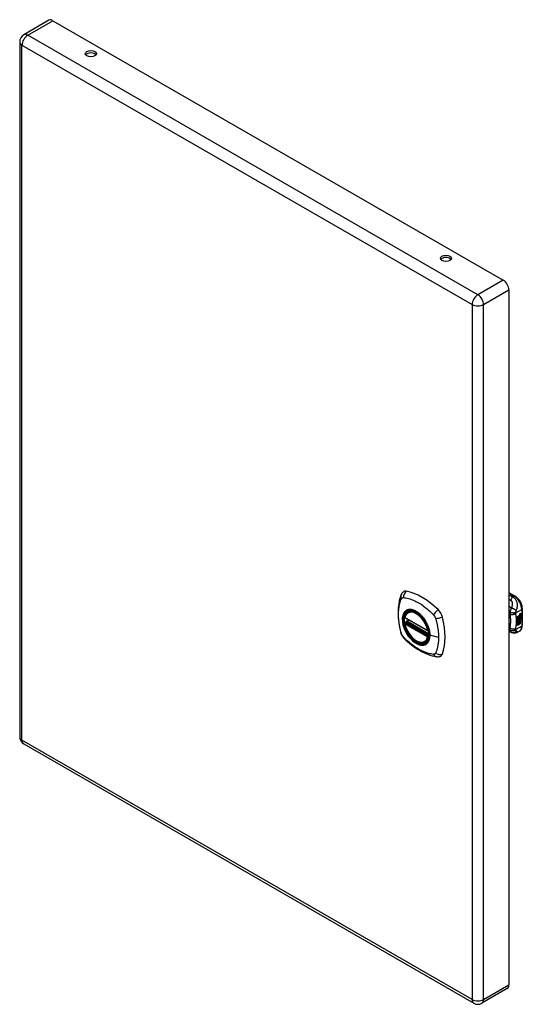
# Model space of a CAD drawing. Header units: inches. Extents: x 53.4 to 62.6, y 15.7 to 33.7.
import ezdxf

# ---------------------------------------------------------------- set-up
doc = ezdxf.new("R2010")
doc.units = ezdxf.units.IN
doc.header["$MEASUREMENT"] = 0
doc.layers.add('Visible Edges(ANSI)', color=7, linetype='Continuous', lineweight=25)
doc.layers.add('Visible Tangent Edges(ANSI)', color=7, linetype='Continuous', lineweight=25)

msp = doc.modelspace()

# ---------------------------------------------------------------- linework, layer by layer
at = {"layer": 'Visible Edges(ANSI)'}
for p, q in [((53.951, 33.671), (53.489, 33.405)), ((54.024, 33.664), (62.245, 28.93)), ((53.416, 33.278), (53.416, 20.597)), ((62.348, 28.751), (62.348, 16.07)), ((62.348, 23.231), (62.463, 23.165)), ((60.511, 22.874), (60.521, 22.88)), ((62.549, 22.826), (62.547, 22.827)), ((62.549, 22.829), (62.548, 22.829)), ((62.551, 22.839), (62.567, 22.845)), ((62.551, 22.821), (62.567, 22.827)), ((62.552, 22.846), (62.569, 22.852)), ((62.569, 22.844), (62.552, 22.838)), ((62.569, 22.826), (62.552, 22.82)), ((62.558, 22.829), (62.569, 22.833)), ((62.567, 22.845), (62.567, 22.851)), ((62.569, 22.844), (62.567, 22.845)), ((62.567, 22.827), (62.567, 22.833)), ((62.569, 22.826), (62.567, 22.827)), ((62.569, 22.852), (62.569, 22.844)), ((62.569, 22.833), (62.569, 22.826)), ((62.594, 22.938), (62.594, 22.632)), ((60.454, 22.769), (60.868, 22.531)), ((60.454, 22.674), (60.468, 22.682)), ((60.473, 22.693), (60.473, 22.696)), ((60.479, 22.708), (60.52, 22.731)), ((62.503, 22.793), (62.541, 22.815)), ((62.503, 22.778), (62.54, 22.8)), ((62.541, 22.799), (62.503, 22.777)), ((62.503, 22.775), (62.541, 22.796)), ((62.503, 22.777), (62.503, 22.793)), ((62.503, 22.76), (62.544, 22.784)), ((62.546, 22.783), (62.503, 22.758)), ((62.503, 22.756), (62.55, 22.783)), ((62.503, 22.758), (62.503, 22.775)), ((62.503, 22.741), (62.54, 22.762)), ((62.503, 22.72), (62.503, 22.756)), ((62.504, 22.74), (62.503, 22.74)), ((62.503, 22.72), (62.514, 22.72)), ((62.516, 22.719), (62.503, 22.72)), ((62.503, 22.686), (62.527, 22.719)), ((62.503, 22.702), (62.516, 22.719)), ((62.503, 22.629), (62.503, 22.702)), ((62.504, 22.683), (62.503, 22.684)), ((62.503, 22.631), (62.517, 22.639)), ((62.518, 22.638), (62.503, 22.629)), ((62.541, 22.762), (62.504, 22.74)), ((62.504, 22.74), (62.527, 22.733)), ((62.529, 22.718), (62.504, 22.683)), ((62.504, 22.683), (62.518, 22.692)), ((62.516, 22.719), (62.514, 22.72)), ((62.517, 22.639), (62.517, 22.691)), ((62.518, 22.638), (62.517, 22.639)), ((62.518, 22.692), (62.518, 22.638)), ((62.52, 22.693), (62.536, 22.702)), ((62.52, 22.639), (62.52, 22.693)), ((62.52, 22.641), (62.534, 22.649)), ((62.536, 22.648), (62.52, 22.639)), ((62.527, 22.733), (62.541, 22.753)), ((62.529, 22.718), (62.527, 22.719)), ((62.527, 22.719), (62.541, 22.716)), ((62.542, 22.715), (62.529, 22.718)), ((62.534, 22.649), (62.534, 22.701)), ((62.536, 22.648), (62.534, 22.649)), ((62.536, 22.702), (62.536, 22.648)), ((62.537, 22.711), (62.542, 22.715)), ((62.551, 22.711), (62.537, 22.711)), ((62.538, 22.733), (62.543, 22.739)), ((62.539, 22.732), (62.538, 22.733)), ((62.538, 22.712), (62.55, 22.712)), ((62.538, 22.703), (62.551, 22.711)), ((62.538, 22.649), (62.538, 22.703)), ((62.538, 22.651), (62.551, 22.659)), ((62.553, 22.658), (62.538, 22.649)), ((62.545, 22.739), (62.539, 22.732)), ((62.539, 22.732), (62.56, 22.727)), ((62.54, 22.806), (62.543, 22.808)), ((62.54, 22.8), (62.54, 22.806)), ((62.541, 22.805), (62.54, 22.806)), ((62.541, 22.799), (62.54, 22.8)), ((62.54, 22.785), (62.54, 22.796)), ((62.541, 22.784), (62.54, 22.785)), ((62.54, 22.775), (62.545, 22.78)), ((62.54, 22.762), (62.54, 22.775)), ((62.541, 22.774), (62.54, 22.775)), ((62.541, 22.762), (62.54, 22.762)), ((62.544, 22.807), (62.541, 22.805)), ((62.541, 22.805), (62.541, 22.799)), ((62.541, 22.796), (62.541, 22.784)), ((62.541, 22.784), (62.546, 22.783)), ((62.55, 22.783), (62.541, 22.774)), ((62.541, 22.774), (62.541, 22.762)), ((62.542, 22.715), (62.541, 22.716)), ((62.543, 22.799), (62.567, 22.808)), ((62.569, 22.808), (62.543, 22.798)), ((62.544, 22.807), (62.543, 22.808)), ((62.543, 22.804), (62.547, 22.806)), ((62.543, 22.798), (62.543, 22.804)), ((62.543, 22.795), (62.555, 22.789)), ((62.543, 22.786), (62.543, 22.795)), ((62.543, 22.786), (62.55, 22.785)), ((62.551, 22.784), (62.543, 22.786)), ((62.543, 22.773), (62.551, 22.783)), ((62.543, 22.767), (62.554, 22.78)), ((62.555, 22.779), (62.543, 22.765)), ((62.543, 22.765), (62.543, 22.773)), ((62.545, 22.739), (62.543, 22.739)), ((62.547, 22.808), (62.546, 22.809)), ((62.547, 22.806), (62.547, 22.808)), ((62.548, 22.746), (62.547, 22.747)), ((62.549, 22.81), (62.548, 22.811)), ((62.551, 22.784), (62.55, 22.785)), ((62.551, 22.711), (62.55, 22.712)), ((62.551, 22.783), (62.551, 22.784)), ((62.551, 22.659), (62.551, 22.712)), ((62.553, 22.711), (62.551, 22.712)), ((62.551, 22.712), (62.574, 22.711)), ((62.553, 22.658), (62.551, 22.659)), ((62.553, 22.759), (62.552, 22.76)), ((62.552, 22.722), (62.558, 22.727)), ((62.554, 22.722), (62.552, 22.722)), ((62.553, 22.746), (62.553, 22.759)), ((62.553, 22.711), (62.553, 22.658)), ((62.575, 22.71), (62.553, 22.711)), ((62.555, 22.779), (62.554, 22.78)), ((62.554, 22.78), (62.567, 22.774)), ((62.56, 22.727), (62.554, 22.722)), ((62.554, 22.722), (62.575, 22.71)), ((62.555, 22.789), (62.569, 22.804)), ((62.569, 22.773), (62.555, 22.779)), ((62.556, 22.749), (62.556, 22.767)), ((62.557, 22.748), (62.556, 22.749)), ((62.557, 22.768), (62.557, 22.748)), ((62.558, 22.811), (62.569, 22.815)), ((62.558, 22.786), (62.567, 22.796)), ((62.558, 22.785), (62.558, 22.786)), ((62.559, 22.786), (62.558, 22.786)), ((62.559, 22.784), (62.558, 22.785)), ((62.569, 22.795), (62.559, 22.786)), ((62.559, 22.786), (62.559, 22.784)), ((62.559, 22.784), (62.569, 22.782)), ((62.563, 22.767), (62.567, 22.77)), ((62.567, 22.808), (62.567, 22.814)), ((62.569, 22.808), (62.567, 22.808)), ((62.567, 22.796), (62.567, 22.802)), ((62.569, 22.795), (62.567, 22.796)), ((62.567, 22.774), (62.567, 22.783)), ((62.569, 22.773), (62.567, 22.774)), ((62.569, 22.815), (62.569, 22.808)), ((62.569, 22.804), (62.569, 22.795)), ((62.569, 22.782), (62.569, 22.773)), ((62.394, 22.501), (62.348, 22.519)), ((62.397, 22.5), (62.394, 22.501)), ((62.541, 22.526), (62.501, 22.503)), ((60.823, 22.331), (60.834, 22.337)), ((53.489, 20.471), (61.71, 15.737)), ((62.318, 16.003), (61.855, 15.737))]:
    msp.add_line(p, q, dxfattribs=at)
at = {"layer": 'Visible Edges(ANSI)', "flags": 128}
for points in [[(60.377, 23.183), (60.369, 23.161), (60.363, 23.142), (60.357, 23.123), (60.352, 23.104), (60.348, 23.086), (60.344, 23.066), (60.337, 23.026), (60.331, 22.985), (60.327, 22.944), (60.325, 22.902), (60.324, 22.859), (60.325, 22.815), (60.327, 22.771), (60.331, 22.726), (60.336, 22.681), (60.343, 22.636), (60.352, 22.591), (60.361, 22.545), (60.367, 22.522), (60.37, 22.51), (60.373, 22.496)], [(60.415, 23.239), (60.402, 23.225), (60.391, 23.211), (60.383, 23.197), (60.377, 23.183)], [(62.594, 22.938), (62.593, 22.954), (62.591, 22.971), (62.588, 22.987), (62.584, 23.003), (62.578, 23.02), (62.572, 23.036), (62.564, 23.052), (62.556, 23.068), (62.547, 23.083), (62.537, 23.097), (62.526, 23.111), (62.514, 23.124), (62.502, 23.136), (62.49, 23.147), (62.476, 23.157), (62.463, 23.165)], [(60.448, 22.782), (60.453, 22.797), (60.458, 22.811), (60.464, 22.824), (60.471, 22.837), (60.48, 22.848), (60.489, 22.858), (60.499, 22.866), (60.511, 22.874)], [(60.823, 22.331), (60.811, 22.325), (60.799, 22.321), (60.787, 22.318), (60.773, 22.316), (60.76, 22.315), (60.746, 22.316), (60.732, 22.318), (60.717, 22.322), (60.703, 22.326), (60.688, 22.332), (60.673, 22.339), (60.659, 22.347), (60.644, 22.356), (60.63, 22.367), (60.615, 22.378), (60.601, 22.39), (60.587, 22.403), (60.574, 22.417), (60.561, 22.431), (60.548, 22.447), (60.536, 22.463), (60.524, 22.479), (60.513, 22.496), (60.503, 22.514), (60.494, 22.532), (60.485, 22.55), (60.476, 22.569), (60.469, 22.587), (60.463, 22.606), (60.457, 22.624), (60.452, 22.643), (60.448, 22.661)], [(60.468, 22.682), (60.47, 22.684), (60.472, 22.687), (60.473, 22.69), (60.473, 22.693)], [(60.765, 22.792), (60.783, 22.77), (60.8, 22.747), (60.817, 22.723), (60.832, 22.698), (60.846, 22.672), (60.859, 22.645), (60.87, 22.619), (60.88, 22.592)], [(60.373, 22.496), (60.378, 22.483), (60.383, 22.47), (60.389, 22.457), (60.395, 22.445), (60.403, 22.433), (60.411, 22.421), (60.42, 22.41), (60.429, 22.4)], [(62.501, 22.503), (62.492, 22.498), (62.483, 22.494), (62.473, 22.492), (62.463, 22.49), (62.454, 22.489), (62.444, 22.489), (62.434, 22.489), (62.425, 22.491), (62.422, 22.492), (62.419, 22.492), (62.415, 22.494), (62.409, 22.495), (62.403, 22.497), (62.397, 22.5)], [(62.541, 22.526), (62.554, 22.535), (62.565, 22.546), (62.575, 22.558), (62.582, 22.572), (62.587, 22.586), (62.591, 22.601), (62.593, 22.616), (62.594, 22.632)], [(60.429, 22.4), (60.439, 22.39), (60.448, 22.381), (60.466, 22.364), (60.5, 22.334), (60.535, 22.304), (60.571, 22.275), (60.607, 22.248), (60.644, 22.223), (60.681, 22.199), (60.718, 22.176), (60.755, 22.155), (60.793, 22.136), (60.831, 22.119), (60.869, 22.104), (60.908, 22.09), (60.946, 22.078), (60.984, 22.069), (61.003, 22.064), (61.014, 22.063), (61.025, 22.061)], [(61.025, 22.061), (61.04, 22.059), (61.056, 22.059), (61.074, 22.061), (61.092, 22.065)]]:
    msp.add_lwpolyline(points, dxfattribs=at)
at = {"layer": 'Visible Edges(ANSI)'}
for centre, radius, start, end in [((53.562, 33.278), 0.146, 119.936, 180), ((60.46, 22.78), 0.0118, 166.5789, 240.064), ((60.46, 22.664), 0.0118, 119.936, 190.602), ((60.485, 22.697), 0.0118, 119.936, 187.8207), ((60.874, 22.541), 0.0118, 240.064, 282.6676), ((53.562, 20.597), 0.146, 180, 240.064), ((61.782, 15.863), 0.146, 240.064, 299.936)]:
    msp.add_arc(centre, radius, start, end, dxfattribs=at)
for centre, major_axis, ratio, start_param, end_param in [((54.024, 33.545), (-0.073, 0.127), 0.578093, 5.499721, 6.283185), ((54.716, 33.018), (0.101, 0), 0.575862, 0.379718, 2.761874), ((61.199, 29.285), (0.101, 0), 0.575862, 0.379718, 2.761874), ((62.245, 28.81), (0.073, -0.127), 0.578093, 0.787332, 2.358128), ((60.514, 23.093), (-0.088, 0.154), 0.578093, 5.827357, 6.408431), ((60.764, 22.095), (-0.639, 1.109), 0.578093, 5.172085, 5.827357), ((60.66, 22.598), (0.157, -0.273), 0.578093, 2.362013, 7.062765), ((61.015, 22.804), (0.088, -0.154), 0.578093, 1.114968, 2.030492), ((62.547, 22.837), (0.00349, 0.00607), 0.578093, 1.10591, 2.348655), ((62.554, 22.841), (-0.0082, -0.0142), 0.578093, 5.490247, 6.612005), ((62.547, 22.819), (0.00337, 0.00586), 0.578093, 1.080045, 2.345144), ((62.553, 22.823), (-0.008, -0.0139), 0.578093, 5.486737, 6.497871), ((62.55, 22.829), (0.0096, 0.0166), 0.578093, 0.591478, 1.10591), ((62.552, 22.842), (-0.0082, -0.0142), 0.578093, 0.086325, 0.32882), ((62.549, 22.811), (0.0096, 0.0166), 0.578093, 0.846591, 1.080045), ((62.549, 22.834), (0.002, 0.00347), 0.578093, 1.194468, 2.460773), ((62.552, 22.837), (-0.00419, -0.00728), 0.578093, 5.602365, 6.283185), ((62.549, 22.816), (0.002, 0.00347), 0.578093, 1.194614, 2.459504), ((62.55, 22.834), (-0.002, -0.00347), 0.578093, 4.33606, 5.602365), ((62.553, 22.836), (-0.00419, -0.00728), 0.578093, 5.602365, 6.501309), ((62.55, 22.815), (-0.002, -0.00347), 0.578093, 4.336206, 5.601097), ((62.55, 22.832), (0.00409, 0.00711), 0.578093, 0.608795, 1.194468), ((62.55, 22.814), (0.00409, 0.00711), 0.578093, 0.608932, 1.194614), ((62.551, 22.831), (-0.00409, -0.00711), 0.578093, 3.750388, 4.33606), ((62.551, 22.813), (-0.00409, -0.00711), 0.578093, 3.750524, 4.336206), ((62.561, 22.856), (-0.0155, -0.0269), 0.578093, 0.234705, 0.623342), ((60.277, 22.939), (-0.639, 1.109), 0.578093, 3.601288, 4.256561), ((62.551, 22.822), (-0.008, -0.0139), 0.578093, 5.599531, 6.283185), ((62.555, 22.758), (-0.011, -0.0191), 0.578093, 5.44239, 6.249461), ((62.556, 22.757), (-0.011, -0.0191), 0.578093, 5.27034, 6.249461), ((62.552, 22.821), (-0.008, -0.0139), 0.578093, 5.474827, 6.308913), ((62.549, 22.756), (0.00506, 0.00878), 0.578093, 1.199629, 2.268394), ((62.556, 22.757), (-0.0099, -0.0173), 0.578093, 5.328451, 6.266738), ((62.552, 22.823), (-0.008, -0.0139), 0.578093, 0.088333, 0.214686), ((62.55, 22.754), (-0.00364, -0.00633), 0.578093, 4.818058, 5.834093), ((62.553, 22.757), (-0.00559, -0.00971), 0.578093, 5.834093, 6.283185), ((62.552, 22.818), (-0.00419, -0.00728), 0.578093, 5.601097, 6.283185), ((62.55, 22.754), (0.00318, 0.00552), 0.578093, 0.285255, 1.676465), ((62.551, 22.753), (-0.00364, -0.00633), 0.578093, 4.818058, 5.834093), ((62.558, 22.764), (-0.0132, -0.023), 0.578093, 0.05511, 0.723506), ((62.56, 22.763), (-0.0132, -0.023), 0.578093, 6.266738, 7.006692), ((62.553, 22.818), (-0.00419, -0.00728), 0.578093, 5.601097, 6.50115), ((62.552, 22.751), (0.0094, 0.0163), 0.578093, 0.3673, 1.199629), ((62.551, 22.753), (0.00318, 0.00552), 0.578093, 0.285255, 1.676465), ((62.554, 22.756), (-0.00559, -0.00971), 0.578093, 5.834093, 6.944434), ((62.562, 22.838), (-0.0155, -0.0269), 0.578093, 0.217964, 0.608932), ((62.558, 22.753), (0.0066, 0.0114), 0.578093, 3.865099, 5.348557), ((62.559, 22.753), (0.00319, 0.00555), 0.578093, 3.637533, 5.053908), ((62.559, 22.752), (-0.0066, -0.0114), 0.578093, 0.723506, 2.206964), ((62.55, 22.753), (0.0102, 0.0177), 0.578093, 5.053908, 5.889616), ((62.538, 22.745), (0.0202, 0.0351), 0.578093, 5.348557, 5.747216), ((62.54, 22.744), (-0.0202, -0.0351), 0.578093, 2.206964, 2.656801), ((61.015, 22.224), (0.088, -0.154), 0.578093, 6.157956, 6.742881), ((62.245, 16.129), (0.073, -0.127), 0.578093, 0, 0.787332)]:
    msp.add_ellipse(centre, major_axis=major_axis, ratio=ratio, start_param=start_param, end_param=end_param, dxfattribs=at)
for centre, major_axis, ratio in [((54.716, 33.062), (0.102, 0), 0.575862), ((61.199, 29.328), (0.102, 0), 0.575862), ((60.656, 22.596), (-0.16, 0.277), 0.578093)]:
    msp.add_ellipse(centre, major_axis=major_axis, ratio=ratio, dxfattribs=at)
at = {"layer": 'Visible Tangent Edges(ANSI)'}
for p, q in [((53.562, 33.398), (54.024, 33.664)), ((61.782, 28.664), (53.562, 33.398)), ((53.458, 33.219), (61.679, 28.485)), ((53.458, 20.538), (53.458, 33.219)), ((62.245, 28.93), (61.782, 28.664)), ((61.886, 28.485), (62.348, 28.751)), ((61.679, 28.485), (61.679, 15.804)), ((61.886, 15.804), (61.886, 28.485)), ((62.348, 23.218), (62.443, 23.163)), ((62.443, 23.163), (62.42, 23.15)), ((62.475, 22.86), (62.582, 22.922)), ((62.547, 22.832), (62.546, 22.833)), ((62.549, 22.836), (62.548, 22.837)), ((62.549, 22.818), (62.548, 22.819)), ((62.552, 22.838), (62.551, 22.839)), ((62.552, 22.82), (62.551, 22.821)), ((62.582, 22.922), (62.582, 22.616)), ((60.865, 22.536), (60.451, 22.775)), ((60.451, 22.659), (60.865, 22.42)), ((60.46, 22.673), (60.471, 22.68)), ((60.874, 22.435), (60.46, 22.673)), ((60.471, 22.68), (60.881, 22.444)), ((60.882, 22.461), (60.479, 22.693)), ((60.485, 22.707), (60.523, 22.729)), ((60.882, 22.478), (60.485, 22.707)), ((62.547, 22.748), (62.545, 22.749)), ((62.547, 22.813), (62.546, 22.814)), ((62.547, 22.755), (62.546, 22.755)), ((62.558, 22.741), (62.557, 22.742)), ((62.568, 22.756), (62.567, 22.756)), ((62.364, 22.581), (62.348, 22.588)), ((62.582, 22.616), (62.475, 22.554)), ((60.881, 22.439), (60.874, 22.435)), ((61.064, 22.411), (60.908, 22.45)), ((61.679, 15.804), (53.458, 20.538)), ((61.886, 15.804), (62.348, 16.07))]:
    msp.add_line(p, q, dxfattribs=at)
at = {"layer": 'Visible Tangent Edges(ANSI)', "flags": 128}
for points in [[(62.42, 23.15), (62.417, 23.151), (62.414, 23.152), (62.411, 23.154), (62.408, 23.155), (62.405, 23.156), (62.402, 23.157), (62.399, 23.158), (62.396, 23.159), (62.393, 23.161), (62.39, 23.162), (62.387, 23.163), (62.384, 23.164), (62.381, 23.165), (62.378, 23.167), (62.375, 23.168), (62.372, 23.169), (62.369, 23.17), (62.366, 23.171), (62.363, 23.172), (62.36, 23.174), (62.357, 23.175), (62.354, 23.176), (62.351, 23.177), (62.348, 23.178)], [(60.387, 22.482), (60.377, 22.515), (60.37, 22.545), (60.363, 22.574), (60.357, 22.604), (60.352, 22.633), (60.347, 22.662), (60.343, 22.691), (60.34, 22.72), (60.337, 22.748), (60.335, 22.776), (60.334, 22.804), (60.334, 22.831), (60.334, 22.858), (60.335, 22.884), (60.337, 22.91), (60.34, 22.935), (60.343, 22.96), (60.347, 22.984), (60.352, 23.007), (60.357, 23.03), (60.363, 23.053), (60.37, 23.074), (60.377, 23.095), (60.387, 23.117)], [(60.387, 23.117), (60.388, 23.119), (60.389, 23.121), (60.39, 23.122), (60.391, 23.124), (60.392, 23.125), (60.394, 23.127), (60.395, 23.128), (60.396, 23.129), (60.398, 23.13), (60.399, 23.131), (60.401, 23.132), (60.402, 23.133), (60.404, 23.134), (60.405, 23.135), (60.407, 23.136), (60.409, 23.136), (60.41, 23.137), (60.412, 23.137), (60.414, 23.138), (60.416, 23.138), (60.417, 23.138), (60.419, 23.138), (60.421, 23.138), (60.423, 23.138)], [(60.423, 23.138), (60.447, 23.136), (60.469, 23.132), (60.491, 23.127), (60.514, 23.121), (60.537, 23.115), (60.559, 23.107), (60.582, 23.099), (60.606, 23.09), (60.629, 23.08), (60.652, 23.068), (60.676, 23.056), (60.699, 23.043), (60.722, 23.029), (60.746, 23.015), (60.769, 22.999), (60.792, 22.983), (60.815, 22.965), (60.838, 22.947), (60.86, 22.928), (60.883, 22.909), (60.905, 22.889), (60.927, 22.868), (60.949, 22.847), (60.973, 22.822)], [(62.348, 23.103), (62.349, 23.102), (62.351, 23.102), (62.352, 23.101), (62.353, 23.101), (62.354, 23.1), (62.355, 23.1), (62.357, 23.1), (62.358, 23.099), (62.359, 23.099), (62.36, 23.098), (62.362, 23.098), (62.363, 23.097), (62.364, 23.097), (62.365, 23.096), (62.366, 23.096), (62.368, 23.095), (62.369, 23.095), (62.37, 23.094), (62.371, 23.094), (62.372, 23.093), (62.374, 23.093), (62.375, 23.092), (62.376, 23.092), (62.377, 23.091)], [(62.42, 23.15), (62.418, 23.148), (62.416, 23.147), (62.414, 23.145), (62.412, 23.143), (62.41, 23.141), (62.408, 23.139), (62.407, 23.137), (62.405, 23.135), (62.403, 23.132), (62.401, 23.13), (62.399, 23.128), (62.397, 23.125), (62.395, 23.123), (62.393, 23.12), (62.392, 23.117), (62.39, 23.115), (62.388, 23.112), (62.387, 23.109), (62.385, 23.106), (62.383, 23.103), (62.382, 23.1), (62.38, 23.097), (62.379, 23.094), (62.377, 23.091)], [(62.377, 23.091), (62.383, 23.089), (62.388, 23.085), (62.393, 23.081), (62.397, 23.076), (62.4, 23.071), (62.403, 23.065), (62.405, 23.059), (62.407, 23.052), (62.408, 23.046), (62.409, 23.04), (62.41, 23.033), (62.41, 23.026), (62.41, 23.02), (62.409, 23.013), (62.409, 23.006), (62.408, 23), (62.407, 22.993), (62.406, 22.986), (62.405, 22.979), (62.403, 22.973), (62.402, 22.966), (62.4, 22.959), (62.397, 22.952), (62.395, 22.945)], [(62.483, 22.898), (62.487, 22.906), (62.49, 22.915), (62.493, 22.924), (62.495, 22.933), (62.498, 22.942), (62.5, 22.952), (62.502, 22.961), (62.503, 22.971), (62.504, 22.981), (62.505, 22.991), (62.505, 23.002), (62.505, 23.013), (62.504, 23.024), (62.502, 23.036), (62.499, 23.048), (62.495, 23.061), (62.49, 23.073), (62.484, 23.086), (62.477, 23.098), (62.468, 23.111), (62.458, 23.122), (62.446, 23.133), (62.433, 23.142), (62.42, 23.15)], [(60.461, 22.893), (60.452, 22.885), (60.444, 22.876), (60.436, 22.866), (60.429, 22.856), (60.423, 22.844), (60.418, 22.831), (60.413, 22.818), (60.409, 22.804), (60.407, 22.789), (60.404, 22.774), (60.403, 22.758), (60.403, 22.741), (60.403, 22.724), (60.405, 22.706), (60.407, 22.689), (60.41, 22.67), (60.413, 22.652), (60.418, 22.633), (60.423, 22.614), (60.429, 22.596), (60.436, 22.577), (60.444, 22.558), (60.452, 22.54), (60.461, 22.521)], [(60.905, 22.453), (60.899, 22.394), (60.882, 22.345), (60.854, 22.308), (60.818, 22.284), (60.774, 22.274), (60.724, 22.28), (60.672, 22.299), (60.618, 22.333), (60.566, 22.379), (60.518, 22.434), (60.477, 22.497), (60.444, 22.565), (60.421, 22.634), (60.409, 22.701), (60.408, 22.764), (60.418, 22.818), (60.439, 22.863), (60.47, 22.895), (60.51, 22.913), (60.556, 22.917), (60.608, 22.906), (60.661, 22.881), (60.714, 22.842), (60.764, 22.792)], [(60.494, 22.913), (60.492, 22.912), (60.491, 22.911), (60.49, 22.911), (60.488, 22.91), (60.487, 22.91), (60.485, 22.909), (60.484, 22.908), (60.482, 22.907), (60.481, 22.907), (60.479, 22.906), (60.478, 22.905), (60.477, 22.904), (60.475, 22.904), (60.474, 22.903), (60.472, 22.902), (60.471, 22.901), (60.47, 22.9), (60.468, 22.899), (60.467, 22.898), (60.466, 22.897), (60.465, 22.896), (60.463, 22.895), (60.462, 22.894), (60.461, 22.893)], [(60.816, 22.727), (60.804, 22.744), (60.793, 22.761), (60.78, 22.777), (60.767, 22.792), (60.754, 22.807), (60.741, 22.821), (60.727, 22.834), (60.713, 22.846), (60.699, 22.858), (60.684, 22.869), (60.67, 22.879), (60.655, 22.887), (60.641, 22.895), (60.626, 22.902), (60.612, 22.908), (60.597, 22.913), (60.583, 22.917), (60.569, 22.919), (60.556, 22.921), (60.543, 22.921), (60.53, 22.921), (60.517, 22.919), (60.505, 22.916), (60.494, 22.913)], [(60.973, 22.822), (60.974, 22.821), (60.975, 22.82), (60.976, 22.818), (60.977, 22.817), (60.978, 22.816), (60.979, 22.815), (60.98, 22.814), (60.981, 22.813), (60.981, 22.811), (60.982, 22.81), (60.983, 22.809), (60.984, 22.808), (60.985, 22.806), (60.986, 22.805), (60.987, 22.804), (60.988, 22.803), (60.989, 22.801), (60.989, 22.8), (60.99, 22.799), (60.991, 22.798), (60.992, 22.796), (60.993, 22.795), (60.993, 22.794), (60.994, 22.792)], [(62.395, 22.945), (62.393, 22.947), (62.391, 22.948), (62.389, 22.949), (62.387, 22.951), (62.385, 22.952), (62.383, 22.953), (62.381, 22.955), (62.379, 22.956), (62.377, 22.957), (62.375, 22.959), (62.374, 22.96), (62.372, 22.961), (62.37, 22.963), (62.368, 22.964), (62.366, 22.965), (62.364, 22.967), (62.362, 22.968), (62.36, 22.969), (62.358, 22.971), (62.356, 22.972), (62.354, 22.973), (62.352, 22.975), (62.35, 22.976), (62.348, 22.977)], [(62.348, 22.845), (62.349, 22.844), (62.349, 22.844), (62.35, 22.844), (62.351, 22.843), (62.351, 22.843), (62.352, 22.842), (62.353, 22.842), (62.353, 22.841), (62.354, 22.841), (62.355, 22.84), (62.355, 22.84), (62.356, 22.84), (62.357, 22.839), (62.357, 22.839), (62.358, 22.838), (62.359, 22.838), (62.359, 22.837), (62.36, 22.837), (62.361, 22.836), (62.361, 22.836), (62.362, 22.836), (62.363, 22.835), (62.363, 22.835), (62.364, 22.834)], [(62.365, 22.87), (62.365, 22.868), (62.365, 22.867), (62.365, 22.865), (62.364, 22.863), (62.364, 22.862), (62.364, 22.86), (62.364, 22.858), (62.364, 22.857), (62.363, 22.855), (62.363, 22.854), (62.363, 22.852), (62.363, 22.851), (62.363, 22.849), (62.363, 22.848), (62.363, 22.846), (62.363, 22.845), (62.363, 22.843), (62.363, 22.842), (62.363, 22.841), (62.363, 22.839), (62.363, 22.838), (62.364, 22.837), (62.364, 22.836), (62.364, 22.834)], [(62.474, 22.847), (62.471, 22.845), (62.467, 22.842), (62.463, 22.84), (62.459, 22.838), (62.455, 22.836), (62.45, 22.834), (62.445, 22.832), (62.44, 22.83), (62.435, 22.829), (62.43, 22.828), (62.425, 22.827), (62.419, 22.826), (62.414, 22.825), (62.408, 22.825), (62.403, 22.825), (62.398, 22.825), (62.393, 22.826), (62.388, 22.826), (62.384, 22.827), (62.379, 22.828), (62.375, 22.83), (62.371, 22.831), (62.367, 22.833), (62.364, 22.834)], [(62.364, 22.834), (62.365, 22.831), (62.366, 22.827), (62.366, 22.824), (62.367, 22.82), (62.367, 22.817), (62.368, 22.813), (62.369, 22.81), (62.369, 22.806), (62.37, 22.802), (62.37, 22.799), (62.371, 22.795), (62.371, 22.791), (62.372, 22.788), (62.372, 22.784), (62.373, 22.78), (62.373, 22.777), (62.373, 22.773), (62.374, 22.769), (62.374, 22.765), (62.374, 22.762), (62.374, 22.758), (62.375, 22.754), (62.375, 22.75), (62.375, 22.746)], [(62.395, 22.945), (62.393, 22.942), (62.392, 22.939), (62.39, 22.936), (62.388, 22.934), (62.387, 22.931), (62.385, 22.928), (62.384, 22.925), (62.382, 22.922), (62.381, 22.919), (62.38, 22.916), (62.379, 22.913), (62.377, 22.91), (62.376, 22.906), (62.375, 22.903), (62.373, 22.899), (62.372, 22.896), (62.371, 22.893), (62.37, 22.889), (62.369, 22.886), (62.368, 22.883), (62.367, 22.88), (62.367, 22.877), (62.366, 22.873), (62.365, 22.87)], [(62.475, 22.86), (62.472, 22.859), (62.468, 22.859), (62.464, 22.858), (62.46, 22.857), (62.456, 22.857), (62.451, 22.857), (62.447, 22.856), (62.442, 22.856), (62.437, 22.856), (62.432, 22.856), (62.426, 22.857), (62.421, 22.857), (62.416, 22.858), (62.411, 22.858), (62.405, 22.859), (62.4, 22.86), (62.395, 22.861), (62.39, 22.862), (62.386, 22.863), (62.381, 22.865), (62.377, 22.866), (62.373, 22.867), (62.369, 22.869), (62.365, 22.87)], [(62.483, 22.898), (62.481, 22.9), (62.479, 22.902), (62.476, 22.904), (62.473, 22.907), (62.47, 22.909), (62.467, 22.911), (62.464, 22.914), (62.46, 22.916), (62.456, 22.919), (62.452, 22.921), (62.448, 22.923), (62.444, 22.926), (62.44, 22.928), (62.436, 22.93), (62.432, 22.932), (62.428, 22.934), (62.423, 22.936), (62.419, 22.937), (62.415, 22.939), (62.411, 22.94), (62.407, 22.942), (62.403, 22.943), (62.399, 22.944), (62.395, 22.945)], [(62.474, 22.847), (62.474, 22.848), (62.474, 22.848), (62.474, 22.849), (62.474, 22.849), (62.474, 22.85), (62.474, 22.85), (62.474, 22.851), (62.474, 22.851), (62.474, 22.852), (62.474, 22.852), (62.474, 22.853), (62.474, 22.853), (62.474, 22.854), (62.474, 22.854), (62.474, 22.855), (62.474, 22.855), (62.474, 22.856), (62.474, 22.857), (62.474, 22.857), (62.474, 22.858), (62.474, 22.858), (62.475, 22.859), (62.475, 22.86), (62.475, 22.86)], [(62.474, 22.567), (62.476, 22.579), (62.478, 22.592), (62.48, 22.605), (62.481, 22.617), (62.483, 22.63), (62.484, 22.642), (62.485, 22.654), (62.486, 22.667), (62.486, 22.679), (62.487, 22.691), (62.487, 22.703), (62.487, 22.714), (62.487, 22.726), (62.487, 22.738), (62.486, 22.749), (62.486, 22.761), (62.485, 22.772), (62.484, 22.783), (62.483, 22.794), (62.481, 22.805), (62.48, 22.816), (62.478, 22.826), (62.476, 22.837), (62.474, 22.847)], [(62.475, 22.86), (62.475, 22.862), (62.475, 22.864), (62.475, 22.865), (62.476, 22.867), (62.476, 22.869), (62.476, 22.871), (62.477, 22.872), (62.477, 22.874), (62.477, 22.876), (62.478, 22.878), (62.478, 22.879), (62.478, 22.881), (62.479, 22.883), (62.479, 22.884), (62.479, 22.886), (62.48, 22.887), (62.48, 22.888), (62.481, 22.89), (62.481, 22.891), (62.481, 22.893), (62.482, 22.894), (62.482, 22.895), (62.483, 22.896), (62.483, 22.898)], [(60.468, 22.682), (60.468, 22.682), (60.468, 22.682), (60.468, 22.682), (60.468, 22.682), (60.468, 22.682), (60.468, 22.682), (60.468, 22.682), (60.468, 22.682), (60.468, 22.682), (60.468, 22.682), (60.468, 22.682), (60.468, 22.682), (60.468, 22.682), (60.468, 22.682), (60.468, 22.682), (60.468, 22.682), (60.468, 22.682), (60.468, 22.682), (60.468, 22.682), (60.468, 22.682), (60.468, 22.682), (60.468, 22.682), (60.468, 22.682), (60.468, 22.682)], [(60.468, 22.682), (60.468, 22.682), (60.468, 22.682), (60.468, 22.681), (60.468, 22.681), (60.468, 22.681), (60.468, 22.681), (60.468, 22.681), (60.468, 22.681), (60.468, 22.681), (60.468, 22.681), (60.468, 22.681), (60.468, 22.681), (60.468, 22.681), (60.468, 22.681), (60.468, 22.681), (60.468, 22.681), (60.468, 22.681), (60.469, 22.681), (60.469, 22.681), (60.469, 22.681), (60.469, 22.681), (60.469, 22.68), (60.469, 22.68), (60.47, 22.68)], [(60.47, 22.68), (60.47, 22.68), (60.47, 22.68), (60.47, 22.68), (60.47, 22.68), (60.47, 22.68), (60.47, 22.68), (60.47, 22.68), (60.47, 22.68), (60.47, 22.68), (60.47, 22.68), (60.47, 22.68), (60.47, 22.68), (60.47, 22.68), (60.471, 22.68), (60.471, 22.68), (60.471, 22.68), (60.471, 22.68), (60.471, 22.68), (60.471, 22.68), (60.471, 22.68), (60.471, 22.68), (60.471, 22.68), (60.471, 22.68), (60.471, 22.68)], [(60.473, 22.695), (60.473, 22.695), (60.473, 22.695), (60.473, 22.695), (60.473, 22.695), (60.473, 22.694), (60.473, 22.694), (60.473, 22.694), (60.473, 22.694), (60.473, 22.694), (60.473, 22.694), (60.473, 22.694), (60.473, 22.694), (60.473, 22.694), (60.473, 22.694), (60.473, 22.694), (60.473, 22.694), (60.473, 22.694), (60.473, 22.694), (60.473, 22.694), (60.473, 22.694), (60.473, 22.693), (60.473, 22.693), (60.473, 22.693), (60.473, 22.693)], [(60.476, 22.694), (60.476, 22.694), (60.476, 22.694), (60.476, 22.694), (60.476, 22.694), (60.476, 22.694), (60.475, 22.694), (60.475, 22.694), (60.475, 22.694), (60.475, 22.695), (60.475, 22.695), (60.475, 22.695), (60.475, 22.695), (60.474, 22.695), (60.474, 22.695), (60.474, 22.695), (60.474, 22.695), (60.474, 22.695), (60.474, 22.695), (60.474, 22.695), (60.474, 22.695), (60.474, 22.695), (60.474, 22.695), (60.473, 22.695), (60.473, 22.695)], [(60.479, 22.693), (60.479, 22.693), (60.479, 22.693), (60.479, 22.693), (60.479, 22.693), (60.479, 22.693), (60.479, 22.693), (60.479, 22.693), (60.478, 22.693), (60.478, 22.693), (60.478, 22.693), (60.478, 22.693), (60.478, 22.693), (60.478, 22.693), (60.478, 22.693), (60.478, 22.694), (60.477, 22.694), (60.477, 22.694), (60.477, 22.694), (60.477, 22.694), (60.477, 22.694), (60.477, 22.694), (60.477, 22.694), (60.477, 22.694), (60.476, 22.694)], [(60.849, 22.67), (60.848, 22.672), (60.847, 22.675), (60.845, 22.677), (60.844, 22.68), (60.843, 22.682), (60.841, 22.684), (60.84, 22.687), (60.839, 22.689), (60.837, 22.692), (60.836, 22.694), (60.835, 22.697), (60.833, 22.699), (60.832, 22.701), (60.83, 22.704), (60.829, 22.706), (60.828, 22.709), (60.826, 22.711), (60.825, 22.713), (60.823, 22.716), (60.822, 22.718), (60.82, 22.72), (60.819, 22.723), (60.817, 22.725), (60.816, 22.727)], [(60.908, 22.45), (60.907, 22.459), (60.907, 22.467), (60.907, 22.476), (60.906, 22.485), (60.905, 22.494), (60.904, 22.503), (60.902, 22.512), (60.901, 22.521), (60.899, 22.53), (60.897, 22.539), (60.895, 22.549), (60.892, 22.558), (60.89, 22.567), (60.887, 22.577), (60.884, 22.586), (60.881, 22.595), (60.878, 22.605), (60.874, 22.614), (60.87, 22.624), (60.866, 22.633), (60.862, 22.642), (60.858, 22.651), (60.854, 22.661), (60.849, 22.67)], [(60.994, 22.792), (60.995, 22.791), (60.996, 22.79), (60.996, 22.788), (60.997, 22.787), (60.998, 22.786), (60.999, 22.784), (60.999, 22.783), (61, 22.781), (61.001, 22.78), (61.001, 22.779), (61.002, 22.777), (61.003, 22.776), (61.003, 22.774), (61.004, 22.773), (61.004, 22.772), (61.005, 22.77), (61.006, 22.769), (61.006, 22.767), (61.007, 22.766), (61.007, 22.765), (61.008, 22.763), (61.008, 22.762), (61.009, 22.76), (61.009, 22.759)], [(61.009, 22.759), (61.015, 22.741), (61.019, 22.726), (61.023, 22.711), (61.026, 22.696), (61.03, 22.682), (61.033, 22.667), (61.037, 22.652), (61.04, 22.637), (61.043, 22.623), (61.045, 22.608), (61.048, 22.594), (61.05, 22.579), (61.052, 22.565), (61.055, 22.55), (61.056, 22.536), (61.058, 22.522), (61.059, 22.507), (61.061, 22.493), (61.062, 22.479), (61.063, 22.465), (61.063, 22.452), (61.064, 22.438), (61.064, 22.424), (61.064, 22.411)], [(62.375, 22.682), (62.375, 22.678), (62.375, 22.674), (62.374, 22.67), (62.374, 22.665), (62.374, 22.661), (62.374, 22.657), (62.373, 22.653), (62.373, 22.649), (62.373, 22.645), (62.372, 22.64), (62.372, 22.636), (62.371, 22.632), (62.371, 22.628), (62.37, 22.624), (62.37, 22.619), (62.369, 22.615), (62.369, 22.611), (62.368, 22.607), (62.367, 22.603), (62.367, 22.598), (62.366, 22.594), (62.366, 22.59), (62.365, 22.585), (62.364, 22.581)], [(62.375, 22.746), (62.375, 22.744), (62.375, 22.741), (62.375, 22.738), (62.376, 22.736), (62.376, 22.733), (62.376, 22.73), (62.376, 22.728), (62.376, 22.725), (62.376, 22.722), (62.376, 22.72), (62.376, 22.717), (62.376, 22.714), (62.376, 22.712), (62.376, 22.709), (62.376, 22.706), (62.376, 22.704), (62.376, 22.701), (62.376, 22.698), (62.376, 22.696), (62.376, 22.693), (62.375, 22.69), (62.375, 22.687), (62.375, 22.685), (62.375, 22.682)], [(60.423, 22.419), (60.421, 22.421), (60.419, 22.423), (60.417, 22.426), (60.416, 22.428), (60.414, 22.431), (60.412, 22.433), (60.41, 22.436), (60.409, 22.438), (60.407, 22.441), (60.405, 22.443), (60.404, 22.446), (60.402, 22.449), (60.401, 22.451), (60.399, 22.454), (60.398, 22.457), (60.396, 22.459), (60.395, 22.462), (60.394, 22.465), (60.392, 22.468), (60.391, 22.471), (60.39, 22.473), (60.389, 22.476), (60.388, 22.479), (60.387, 22.482)], [(60.461, 22.521), (60.462, 22.519), (60.463, 22.516), (60.465, 22.514), (60.466, 22.511), (60.467, 22.509), (60.468, 22.507), (60.47, 22.504), (60.471, 22.502), (60.472, 22.499), (60.474, 22.497), (60.475, 22.494), (60.477, 22.492), (60.478, 22.49), (60.479, 22.487), (60.481, 22.485), (60.482, 22.482), (60.484, 22.48), (60.485, 22.478), (60.487, 22.475), (60.488, 22.473), (60.49, 22.471), (60.491, 22.468), (60.492, 22.466), (60.494, 22.464)], [(60.494, 22.464), (60.505, 22.447), (60.517, 22.43), (60.53, 22.414), (60.543, 22.399), (60.556, 22.384), (60.57, 22.371), (60.583, 22.357), (60.597, 22.345), (60.612, 22.333), (60.626, 22.323), (60.641, 22.313), (60.655, 22.304), (60.67, 22.296), (60.684, 22.289), (60.699, 22.283), (60.713, 22.278), (60.727, 22.275), (60.741, 22.272), (60.754, 22.27), (60.767, 22.27), (60.78, 22.27), (60.793, 22.272), (60.804, 22.275), (60.816, 22.278)], [(60.88, 22.592), (60.882, 22.586), (60.884, 22.58), (60.886, 22.574), (60.887, 22.568), (60.889, 22.562), (60.891, 22.556), (60.892, 22.55), (60.894, 22.544), (60.895, 22.538), (60.896, 22.532), (60.897, 22.526), (60.898, 22.52), (60.899, 22.514), (60.9, 22.509), (60.901, 22.503), (60.902, 22.497), (60.902, 22.491), (60.903, 22.486), (60.904, 22.48), (60.904, 22.474), (60.904, 22.469), (60.904, 22.463), (60.905, 22.458), (60.905, 22.453)], [(62.364, 22.581), (62.364, 22.58), (62.364, 22.578), (62.363, 22.576), (62.363, 22.575), (62.363, 22.573), (62.363, 22.571), (62.363, 22.57), (62.363, 22.568), (62.363, 22.566), (62.363, 22.565), (62.363, 22.563), (62.363, 22.561), (62.363, 22.56), (62.363, 22.558), (62.363, 22.557), (62.364, 22.555), (62.364, 22.553), (62.364, 22.552), (62.364, 22.55), (62.364, 22.548), (62.365, 22.547), (62.365, 22.545), (62.365, 22.544), (62.365, 22.542)], [(62.474, 22.567), (62.471, 22.566), (62.467, 22.564), (62.463, 22.564), (62.459, 22.563), (62.455, 22.562), (62.45, 22.562), (62.445, 22.561), (62.44, 22.561), (62.435, 22.561), (62.43, 22.561), (62.425, 22.562), (62.419, 22.562), (62.414, 22.563), (62.408, 22.564), (62.403, 22.565), (62.398, 22.567), (62.393, 22.568), (62.388, 22.57), (62.384, 22.572), (62.379, 22.573), (62.375, 22.575), (62.371, 22.577), (62.367, 22.579), (62.364, 22.581)], [(62.475, 22.554), (62.472, 22.552), (62.468, 22.549), (62.464, 22.546), (62.46, 22.544), (62.456, 22.542), (62.451, 22.54), (62.447, 22.538), (62.442, 22.536), (62.437, 22.535), (62.432, 22.533), (62.426, 22.532), (62.421, 22.532), (62.416, 22.531), (62.411, 22.531), (62.405, 22.531), (62.4, 22.531), (62.395, 22.532), (62.39, 22.533), (62.386, 22.534), (62.381, 22.535), (62.377, 22.537), (62.373, 22.538), (62.369, 22.54), (62.365, 22.542)], [(62.365, 22.542), (62.366, 22.539), (62.367, 22.537), (62.367, 22.534), (62.368, 22.532), (62.369, 22.529), (62.37, 22.527), (62.371, 22.525), (62.372, 22.523), (62.373, 22.52), (62.374, 22.518), (62.376, 22.517), (62.377, 22.515), (62.378, 22.513), (62.38, 22.511), (62.381, 22.51), (62.382, 22.509), (62.383, 22.507), (62.385, 22.506), (62.386, 22.505), (62.388, 22.504), (62.389, 22.503), (62.391, 22.502), (62.393, 22.502), (62.394, 22.501)], [(62.483, 22.532), (62.481, 22.529), (62.479, 22.525), (62.476, 22.522), (62.473, 22.519), (62.47, 22.516), (62.467, 22.513), (62.464, 22.51), (62.461, 22.508), (62.457, 22.506), (62.453, 22.504), (62.449, 22.502), (62.445, 22.5), (62.441, 22.499), (62.437, 22.498), (62.433, 22.497), (62.429, 22.496), (62.425, 22.496), (62.42, 22.496), (62.416, 22.496), (62.412, 22.496), (62.408, 22.497), (62.404, 22.498), (62.4, 22.499), (62.397, 22.5)], [(62.475, 22.554), (62.475, 22.555), (62.475, 22.555), (62.474, 22.556), (62.474, 22.556), (62.474, 22.557), (62.474, 22.557), (62.474, 22.558), (62.474, 22.558), (62.474, 22.559), (62.474, 22.559), (62.474, 22.56), (62.474, 22.56), (62.474, 22.561), (62.474, 22.561), (62.474, 22.562), (62.474, 22.562), (62.474, 22.563), (62.474, 22.563), (62.474, 22.564), (62.474, 22.565), (62.474, 22.565), (62.474, 22.566), (62.474, 22.566), (62.474, 22.567)], [(62.483, 22.532), (62.483, 22.533), (62.482, 22.533), (62.482, 22.534), (62.481, 22.534), (62.481, 22.535), (62.481, 22.535), (62.48, 22.536), (62.48, 22.536), (62.479, 22.537), (62.479, 22.538), (62.479, 22.539), (62.478, 22.54), (62.478, 22.541), (62.478, 22.542), (62.477, 22.543), (62.477, 22.544), (62.477, 22.545), (62.476, 22.546), (62.476, 22.548), (62.476, 22.549), (62.475, 22.55), (62.475, 22.552), (62.475, 22.553), (62.475, 22.554)], [(62.501, 22.503), (62.503, 22.504), (62.504, 22.505), (62.504, 22.506), (62.505, 22.507), (62.505, 22.508), (62.505, 22.509), (62.505, 22.51), (62.505, 22.511), (62.504, 22.512), (62.504, 22.514), (62.503, 22.515), (62.502, 22.516), (62.501, 22.517), (62.5, 22.519), (62.498, 22.52), (62.497, 22.521), (62.496, 22.522), (62.494, 22.524), (62.493, 22.525), (62.491, 22.526), (62.489, 22.528), (62.487, 22.529), (62.485, 22.531), (62.483, 22.532)], [(60.973, 22.102), (60.949, 22.105), (60.927, 22.109), (60.905, 22.114), (60.883, 22.12), (60.86, 22.127), (60.838, 22.134), (60.815, 22.143), (60.792, 22.152), (60.769, 22.162), (60.746, 22.174), (60.722, 22.186), (60.699, 22.199), (60.676, 22.213), (60.652, 22.227), (60.629, 22.243), (60.606, 22.259), (60.582, 22.276), (60.559, 22.294), (60.537, 22.313), (60.514, 22.332), (60.491, 22.352), (60.469, 22.373), (60.447, 22.394), (60.423, 22.419)], [(60.816, 22.278), (60.817, 22.279), (60.819, 22.28), (60.82, 22.28), (60.822, 22.281), (60.823, 22.281), (60.825, 22.282), (60.826, 22.283), (60.828, 22.284), (60.829, 22.284), (60.83, 22.285), (60.832, 22.286), (60.833, 22.287), (60.835, 22.287), (60.836, 22.288), (60.837, 22.289), (60.839, 22.29), (60.84, 22.291), (60.841, 22.292), (60.843, 22.293), (60.844, 22.294), (60.845, 22.295), (60.847, 22.296), (60.848, 22.297), (60.849, 22.298)], [(60.849, 22.298), (60.854, 22.302), (60.858, 22.306), (60.862, 22.31), (60.866, 22.315), (60.87, 22.32), (60.874, 22.325), (60.878, 22.33), (60.881, 22.336), (60.884, 22.342), (60.887, 22.347), (60.89, 22.354), (60.892, 22.36), (60.895, 22.367), (60.897, 22.373), (60.899, 22.38), (60.901, 22.387), (60.902, 22.395), (60.904, 22.402), (60.905, 22.41), (60.906, 22.418), (60.907, 22.426), (60.907, 22.434), (60.907, 22.442), (60.908, 22.45)], [(61.064, 22.411), (61.064, 22.397), (61.064, 22.384), (61.063, 22.371), (61.063, 22.357), (61.062, 22.345), (61.061, 22.332), (61.059, 22.319), (61.058, 22.306), (61.056, 22.294), (61.054, 22.282), (61.052, 22.269), (61.05, 22.257), (61.048, 22.245), (61.045, 22.234), (61.043, 22.222), (61.04, 22.211), (61.037, 22.199), (61.033, 22.188), (61.03, 22.177), (61.026, 22.167), (61.023, 22.156), (61.019, 22.145), (61.015, 22.135), (61.009, 22.124)], [(61.009, 22.124), (61.008, 22.122), (61.007, 22.12), (61.006, 22.119), (61.005, 22.117), (61.004, 22.116), (61.003, 22.114), (61.001, 22.113), (61, 22.112), (60.999, 22.111), (60.997, 22.11), (60.996, 22.109), (60.994, 22.108), (60.993, 22.107), (60.991, 22.106), (60.989, 22.105), (60.988, 22.105), (60.986, 22.104), (60.984, 22.104), (60.982, 22.103), (60.981, 22.103), (60.979, 22.103), (60.977, 22.103), (60.975, 22.102), (60.973, 22.102)]]:
    msp.add_lwpolyline(points, dxfattribs=at)
at = {"layer": 'Visible Tangent Edges(ANSI)'}
for centre, major_axis, ratio, start_param, end_param in [((53.562, 33.278), (-0.073, 0.127), 0.578093, 5.499721, 6.283185), ((53.562, 33.278), (-0.146, 0), 0.575862, 0, 0.785398), ((53.562, 33.278), (-0.073, -0.127), 0.578093, 3.925057, 5.495853), ((61.782, 28.544), (0.073, 0.127), 0.578093, 0.783464, 2.354261), ((61.782, 28.544), (-0.073, 0.127), 0.578093, 3.928925, 5.499721), ((61.782, 28.544), (-0.146, 0), 0.575862, 0.785398, 2.356194), ((60.487, 23.141), (-0.11, 0.042), 0.703309, 0, 0.764267), ((60.514, 23.156), (-0.026, -0.115), 0.753973, 3.899961, 5.037231), ((62.443, 23.131), (0.0196, 0.0341), 0.578093, 0, 0.783464), ((62.443, 23.002), (0.098, -0.171), 0.578093, 0.787332, 2.358128), ((60.659, 22.598), (-0.173, 0.3), 0.578093, 5.049679, 10.658285), ((60.658, 22.598), (-0.15, 0.261), 0.578093, 4.16689, 6.832552), ((60.667, 22.602), (-0.156, 0.271), 0.578093, 6.165882, 6.283185), ((61.043, 22.851), (-0.0787, -0.0881), 0.342407, 4.199127, 5.336397), ((62.554, 22.938), (0.0394, 0), 0.575862, 5.497787, 6.283185), ((60.46, 22.78), (-0.0115, 0.0027), 0.695905, 0, 0.935665), ((60.46, 22.664), (-0.0116, -0.0022), 0.423362, 0, 0.692028), ((60.46, 22.78), (-0.0059, -0.0102), 0.578093, 5.495853, 6.283185), ((60.46, 22.664), (-0.0059, -0.0102), 0.578093, 3.925057, 5.495853), ((60.658, 22.598), (0.15, -0.261), 0.578093, 4.16689, 6.832552), ((60.46, 22.664), (-0.0059, 0.0102), 0.578093, 5.499721, 6.283185), ((60.462, 22.692), (0.0019, -0.0117), 0.983789, 0.322582, 1.638537), ((60.468, 22.691), (0.0039, 0.0112), 0.654364, 3.80656, 5.233141), ((60.471, 22.689), (0.0059, 0.0102), 0.578093, 3.925057, 5.333981), ((60.485, 22.697), (-0.0117, -0.0016), 0.469248, 0, 0.204023), ((60.485, 22.697), (-0.0059, -0.0102), 0.578093, 3.925057, 5.349392), ((60.485, 22.697), (-0.0059, 0.0102), 0.578093, 5.499721, 6.283185), ((61.07, 22.805), (0.116, 0.024), 0.339589, 4.087332, 5.224602), ((60.487, 22.529), (-0.114, -0.032), 0.388839, 0, 0.392668), ((60.874, 22.541), (-0.0059, -0.0102), 0.578093, 5.495853, 6.283185), ((60.874, 22.541), (-0.0116, -0.0022), 0.423362, 0.692028, 1.60444), ((62.443, 22.696), (0.098, -0.171), 0.578093, 0, 0.787332), ((62.554, 22.632), (0.0394, 0), 0.575862, 5.497787, 6.283185), ((60.514, 22.482), (-0.0848, -0.0822), 0.391657, 5.889683, 6.283185), ((60.667, 22.602), (0.156, -0.271), 0.578093, 0, 0.117303), ((60.874, 22.425), (0.0059, 0.0102), 0.578093, 0.783464, 2.354261), ((60.874, 22.425), (0.0115, -0.0027), 0.695905, 4.077257, 5.159885), ((60.874, 22.425), (0.0059, -0.0102), 0.578093, 1.626874, 2.358128), ((60.91, 22.453), (-0.00492, 0), 0.575862, 0.141897, 1.156289), ((61.043, 22.177), (-0.019, -0.117), 0.704723, 5.515471, 6.283185), ((61.07, 22.193), (0.113, -0.034), 0.752559, 4.384035, 5.521305), ((53.562, 20.597), (-0.146, 0), 0.575862, 0, 0.785398), ((53.562, 20.597), (-0.073, -0.127), 0.578093, 5.495853, 6.283185), ((61.782, 15.863), (-0.073, -0.127), 0.578093, 5.495853, 6.283185), ((61.782, 15.863), (0.146, 0), 0.575862, 3.926991, 5.497787), ((61.782, 15.863), (0.073, -0.127), 0.578093, 0, 0.787332)]:
    msp.add_ellipse(centre, major_axis=major_axis, ratio=ratio, start_param=start_param, end_param=end_param, dxfattribs=at)
for centre, major_axis in [((60.659, 22.598), (0.171, -0.297)), ((60.656, 22.596), (-0.162, 0.282)), ((60.656, 22.596), (0.162, -0.281))]:
    msp.add_ellipse(centre, major_axis=major_axis, ratio=0.578093, dxfattribs=at)

doc.saveas('drawing.dxf')
